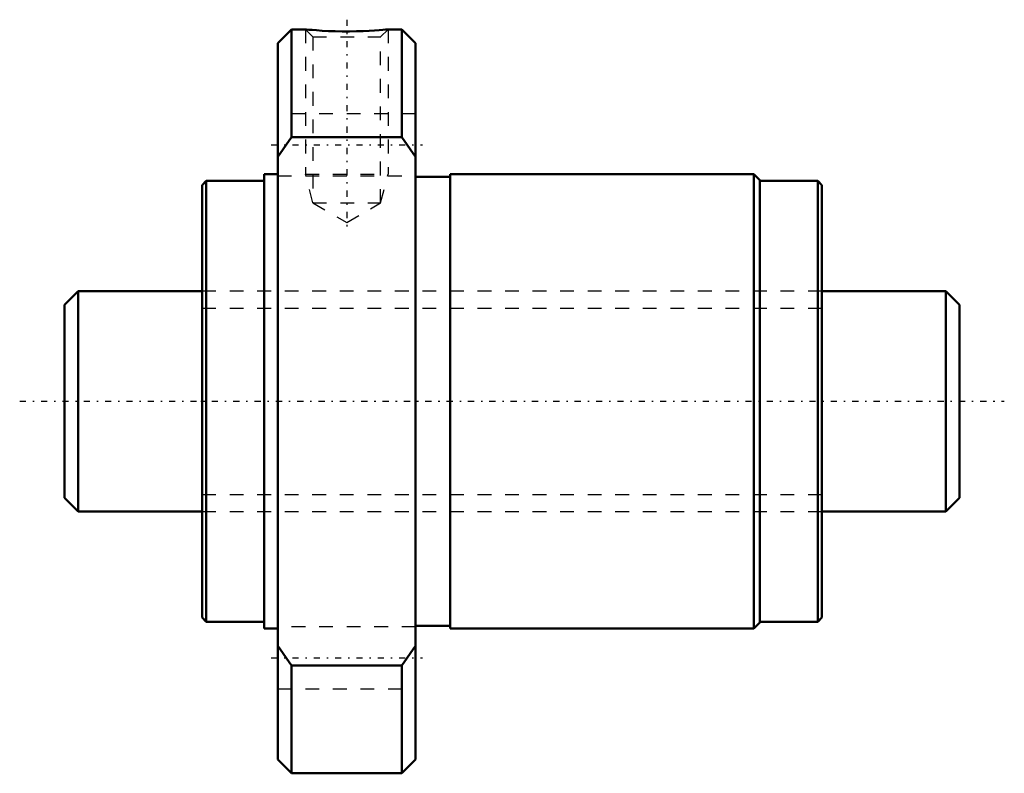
# Model space of a CAD drawing. Header units: millimetres. Extents: x -13.2 to 58.2, y -27 to 27.7.
import ezdxf

# ---------------------------------------------------------------- set-up
doc = ezdxf.new("R2010")
doc.units = ezdxf.units.MM
doc.linetypes.add('Center', pattern=[1.5, 0.45, -0.5, 0.05, -0.5])
doc.linetypes.add('Dashed', pattern=[2, 1, -1])
for name, color, linetype, lineweight in [('2d ConnectionPoints', 7, 'Continuous', 50), ('AM_0', 7, 'Continuous', 50), ('AM_5', 3, 'Continuous', 25), ('AM_7', 7, 'Center', 25), ('AM_9', 6, 'Dashed', 25)]:
    doc.layers.add(name, color=color, linetype=linetype, lineweight=lineweight)

# ---------------------------------------------------------------- blocks, each defined once
blk = doc.blocks.new('1_RR000SBK_1616_3_6Nut_0_in_SBK1616_3_6RRG0_65LC0_0000__0')
at = {"layer": 'AM_0'}
for p, q in [((6.5, 27), (5.5, 26)), ((7.509, 27), (6.5, 27)), ((6.5, 27), (6.5, 19.183)), ((14.5, 27), (13.492, 27)), ((15.5, 26), (14.5, 27)), ((14.5, 27), (14.5, 19.183)), ((5.5, 26), (5.5, -26)), ((15.5, 26), (15.5, -26)), ((6.5, 19.183), (5.5, 17.748)), ((14.5, 19.183), (6.5, 19.183)), ((15.5, 17.748), (14.5, 19.183)), ((5.5, 16.5), (4.5, 16.5)), ((4.5, 16.5), (4.5, -16.5)), ((40.05, 16.5), (18, 16.5)), ((18, 16.5), (18, -16.5)), ((40.5, 16.05), (40.05, 16.5)), ((40.05, 16.5), (40.05, -16.5)), ((0.3, 16), (0, 15.7)), ((4.5, 16), (0.3, 16)), ((0.3, 16), (0.3, -16)), ((18, 16.3), (15.5, 16.3)), ((40.5, 16.05), (40.5, -16.05)), ((44.7, 16), (40.5, 16)), ((45, 15.7), (44.7, 16)), ((44.7, 16), (44.7, -16)), ((0, 15.7), (0, -15.7)), ((45, 15.7), (45, -15.7)), ((0, -15.7), (0.3, -16)), ((44.7, -16), (45, -15.7)), ((0.3, -16), (4.5, -16)), ((15.5, -16.3), (18, -16.3)), ((40.05, -16.5), (40.5, -16.05)), ((40.5, -16), (44.7, -16)), ((4.5, -16.5), (5.5, -16.5)), ((18, -16.5), (40.05, -16.5)), ((5.5, -17.748), (6.5, -19.183)), ((14.5, -19.183), (15.5, -17.748)), ((6.5, -19.183), (14.5, -19.183)), ((6.5, -19.183), (6.5, -27)), ((14.5, -19.183), (14.5, -27)), ((5.5, -26), (6.5, -27)), ((14.5, -27), (15.5, -26)), ((6.5, -27), (14.5, -27))]:
    blk.add_line(p, q, dxfattribs=at)
blk.add_lwpolyline([(13.5, 27), (13.498, 27), (13.442, 26.994), (13.31, 26.982), (13.111, 26.964), (12.843, 26.941), (12.515, 26.917), (12.127, 26.894), (11.689, 26.873), (11.208, 26.858), (10.702, 26.85), (10.176, 26.851), (9.665, 26.861), (9.164, 26.879), (8.719, 26.903), (8.313, 26.93), (7.994, 26.955), (7.741, 26.977), (7.585, 26.992), (7.507, 26.999), (7.5, 27)], dxfattribs=at)
at = {"layer": 'AM_5', "linetype": 'Dashed'}
for p, q in [((7.5, 27), (7.5, 16.5)), ((13.5, 27), (13.5, 16.5)), ((8.041, 14.4), (7.5, 16.5)), ((7.5, 16.5), (13.5, 16.5)), ((12.959, 14.4), (13.5, 16.5))]:
    blk.add_line(p, q, dxfattribs=at)
at = {"layer": 'AM_7'}
for p, q in [((10.5, 27.701), (10.5, 12.28)), ((5, 18.62), (16, 18.62)), ((5, -18.62), (16, -18.62))]:
    blk.add_line(p, q, dxfattribs=at)
at = {"layer": 'AM_9'}
for p, q in [((7.5, 27), (8.041, 26.459)), ((8.041, 26.459), (8.041, 14.4)), ((8.041, 26.459), (12.959, 26.459)), ((12.959, 26.459), (13.5, 27)), ((12.959, 14.4), (12.959, 26.459)), ((15.5, 20.87), (5.5, 20.87)), ((5.5, 16.37), (15.5, 16.37)), ((8.041, 14.4), (10.5, 12.981)), ((8.041, 14.4), (12.959, 14.4)), ((10.5, 12.981), (12.959, 14.4)), ((45, 8), (0, 8)), ((0, -8), (45, -8)), ((15.5, -16.37), (5.5, -16.37)), ((5.5, -20.87), (15.5, -20.87))]:
    blk.add_line(p, q, dxfattribs=at)
blk = doc.blocks.new('2_RR000SBK_1616_3_60Shaft_0_in_SBK1616_3_6RRG0_65LC0_0000__0')
at = {"layer": 'AM_0'}
for p, q in [((-9, 8), (-10, 7)), ((0, 8), (-9, 8)), ((-9, 8), (-9, -8)), ((54, 8), (45, 8)), ((55, 7), (54, 8)), ((54, 8), (54, -8)), ((-10, 7), (-10, -7)), ((55, 7), (55, -7)), ((-10, -7), (-9, -8)), ((54, -8), (55, -7)), ((-9, -8), (0, -8)), ((45, -8), (54, -8))]:
    blk.add_line(p, q, dxfattribs=at)
at = {"layer": 'AM_5', "linetype": 'Dashed'}
for p, q in [((0, 6.773), (45, 6.773)), ((0, -6.773), (45, -6.773))]:
    blk.add_line(p, q, dxfattribs=at)
at = {"layer": 'AM_7'}
blk.add_line((-13.25, 0), (58.25, 0), dxfattribs=at)
at = {"layer": 'AM_9'}
for p, q in [((45, 8), (0, 8)), ((0, -8), (45, -8))]:
    blk.add_line(p, q, dxfattribs=at)

msp = doc.modelspace()

# ---------------------------------------------------------------- linework, layer by layer
at = {"layer": '2d ConnectionPoints'}
msp.add_point((0, 0), dxfattribs=at)

# ---------------------------------------------------------------- block references
for name in ['1_RR000SBK_1616_3_6Nut_0_in_SBK1616_3_6RRG0_65LC0_0000__0', '2_RR000SBK_1616_3_60Shaft_0_in_SBK1616_3_6RRG0_65LC0_0000__0']:
    msp.add_blockref(name, (0, 0))

doc.saveas('drawing.dxf')
